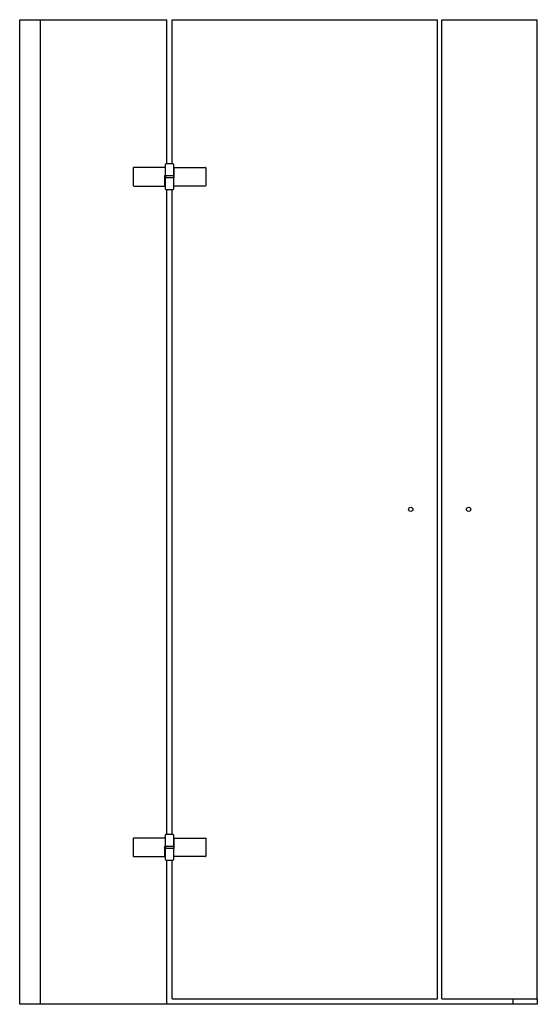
# Model space of a CAD drawing. Header units: millimetres. Extents: x 583 to 583.97, y 580.78 to 582.63.
import ezdxf

# ---------------------------------------------------------------- set-up
doc = ezdxf.new("R2010")
doc.units = ezdxf.units.MM
doc.layers.add('SANINDUSA', color=3, linetype='Continuous')

msp = doc.modelspace()

# ---------------------------------------------------------------- linework, layer by layer
at = {"layer": 'SANINDUSA'}
for p, q in [((582.9997, 580.7822), (582.9997, 582.6322)), ((582.9997, 582.6322), (583.2759, 582.6322)), ((583.0386, 580.7822), (583.0386, 582.6322)), ((583.2759, 582.3612), (583.2759, 582.6322)), ((583.2861, 582.3612), (583.2861, 582.6322)), ((583.2861, 582.6322), (583.784, 582.6322)), ((583.784, 580.7922), (583.784, 582.6322)), ((583.7925, 580.7922), (583.7925, 582.6322)), ((583.7925, 582.6322), (583.9716, 582.6322)), ((583.9716, 580.7922), (583.9716, 582.6322)), ((583.213, 582.3537, 0), (583.213, 582.3207, 0)), ((583.273, 582.3547, 0), (583.214, 582.3547, 0)), ((583.273, 582.3602, 0), (583.273, 582.3547, 0)), ((583.273, 582.3547, 0), (583.273, 582.3392, 0)), ((583.288, 582.3612, 0), (583.274, 582.3612, 0)), ((583.289, 582.3392, 0), (583.289, 582.3602, 0)), ((583.2899, 582.3547, 0), (583.348, 582.3547, 0)), ((583.2899, 582.3352, 0), (583.2899, 582.3547, 0)), ((583.349, 582.3537, 0), (583.349, 582.3207, 0)), ((583.2721, 582.3392, 0), (583.289, 582.3392, 0)), ((583.2721, 582.3197, 0), (583.2721, 582.3392, 0)), ((583.289, 582.3352, 0), (583.273, 582.3352, 0)), ((583.273, 582.3352, 0), (583.273, 582.3142, 0)), ((583.2735, 582.3392, 0), (583.2735, 582.3352, 0)), ((583.2885, 582.3392, 0), (583.2885, 582.3352, 0)), ((583.289, 582.3142, 0), (583.289, 582.3352, 0)), ((583.289, 582.3352, 0), (583.2899, 582.3352, 0)), ((583.214, 582.3197, 0), (583.2721, 582.3197, 0)), ((583.274, 582.3132, 0), (583.288, 582.3132, 0)), ((583.2759, 581.1012), (583.2759, 582.3132)), ((583.2861, 581.1012), (583.2861, 582.3132)), ((583.348, 582.3197, 0), (583.289, 582.3197, 0)), ((583.213, 581.0937, 0), (583.213, 581.0607, 0)), ((583.273, 581.0947, 0), (583.214, 581.0947, 0)), ((583.273, 581.1002, 0), (583.273, 581.0947, 0)), ((583.273, 581.0947, 0), (583.273, 581.0792, 0)), ((583.288, 581.1012, 0), (583.274, 581.1012, 0)), ((583.289, 581.0792, 0), (583.289, 581.1002, 0)), ((583.2899, 581.0947, 0), (583.348, 581.0947, 0)), ((583.2899, 581.0752, 0), (583.2899, 581.0947, 0)), ((583.349, 581.0937, 0), (583.349, 581.0607, 0)), ((583.2721, 581.0792, 0), (583.289, 581.0792, 0)), ((583.2721, 581.0597, 0), (583.2721, 581.0792, 0)), ((583.289, 581.0752, 0), (583.273, 581.0752, 0)), ((583.273, 581.0752, 0), (583.273, 581.0542, 0)), ((583.2735, 581.0792, 0), (583.2735, 581.0752, 0)), ((583.2885, 581.0792, 0), (583.2885, 581.0752, 0)), ((583.289, 581.0542, 0), (583.289, 581.0752, 0)), ((583.289, 581.0752, 0), (583.2899, 581.0752, 0)), ((583.214, 581.0597, 0), (583.2721, 581.0597, 0)), ((583.274, 581.0532, 0), (583.288, 581.0532, 0)), ((583.2759, 580.7822), (583.2759, 581.0532)), ((583.2861, 580.7922), (583.2861, 581.0532)), ((583.348, 581.0597, 0), (583.289, 581.0597, 0)), ((583.2861, 580.7922), (583.784, 580.7922)), ((583.7925, 580.7922), (583.9716, 580.7922)), ((583.9254, 580.7922), (583.9254, 580.7822)), ((583.9716, 580.7922), (583.9716, 580.7822)), ((583.9716, 580.7822), (582.9997, 580.7822))]:
    msp.add_line(p, q, dxfattribs=at)
for centre in [(583.734, 581.7122), (583.8425, 581.7122)]:
    msp.add_circle(centre, 0.004, dxfattribs=at)
for centre, start, end in [((583.214, 582.3537, 0), 90, 180), ((583.274, 582.3602, 0), 90, 180), ((583.288, 582.3602, 0), 0, 90), ((583.348, 582.3537, 0), 0, 90), ((583.214, 582.3207, 0), 180, 270), ((583.274, 582.3142, 0), 180, 270), ((583.288, 582.3142, 0), 270, 0), ((583.348, 582.3207, 0), 270, 0), ((583.214, 581.0937, 0), 90, 180), ((583.274, 581.1002, 0), 90, 180), ((583.288, 581.1002, 0), 0, 90), ((583.348, 581.0937, 0), 0, 90), ((583.214, 581.0607, 0), 180, 270), ((583.274, 581.0542, 0), 180, 270), ((583.288, 581.0542, 0), 270, 0), ((583.348, 581.0607, 0), 270, 0)]:
    msp.add_arc(centre, 0.001, start, end, dxfattribs=at)

doc.saveas('drawing.dxf')
